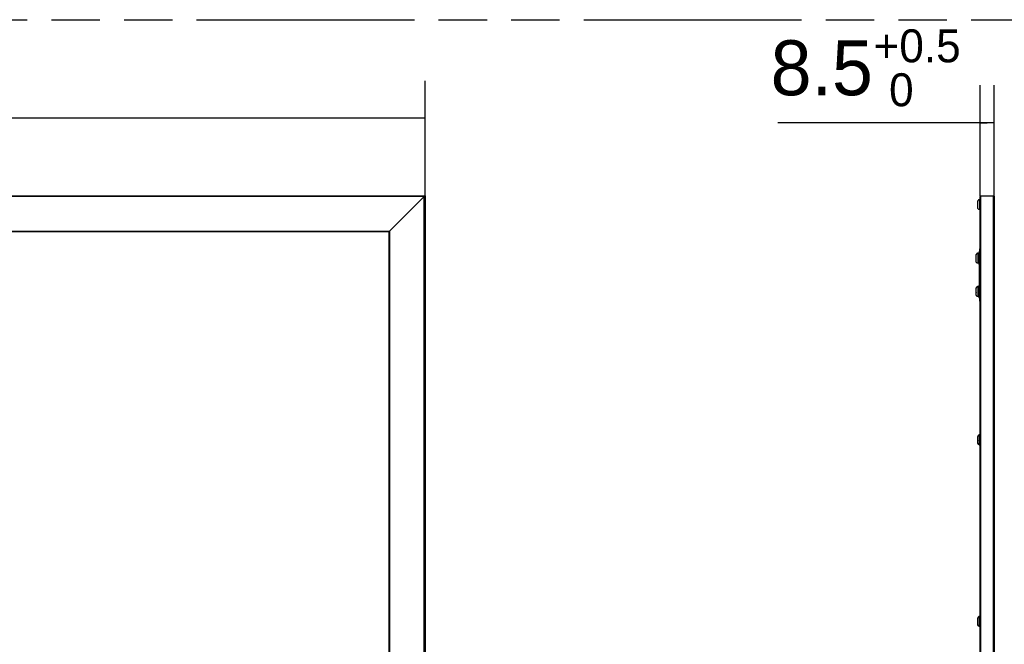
# Model space of a CAD drawing. Header units: millimetres. Extents: x 0 to 210, y 0 to 297.
# Tile 5 of 7: x 89 to 128, y 157 to 182. Entities that reach past the tile are written whole.
import ezdxf
from ezdxf.enums import TextEntityAlignment as Align

# ---------------------------------------------------------------- set-up
doc = ezdxf.new("R2010")
doc.units = ezdxf.units.MM
doc.header["$LTSCALE"] = 19.36
doc.linetypes.add('PHANTOM', pattern=[0.8, 0.45, -0.05, 0.1, -0.05, 0.1, -0.05])
doc.layers.get('0').update_dxf_attribs({"linetype": 'CONTINUOUS'})
for name, color, linetype in [('COLOR46', 7, 'CONTINUOUS'), ('DEFAULT_3', 7, 'PHANTOM'), ('Z_DIM_2D', 7, 'CONTINUOUS')]:
    doc.layers.add(name, color=color, linetype=linetype)
doc.styles.add('TEXTSTYLE_3', font='tridonic-metric-print-light.otf')
doc.styles.add('TEXTSTYLE_4', font='tridonic-metric-print-light.otf')
doc.dimstyles.new('DIMSTYLE_2', dxfattribs={"dimtxt": 2.2, "dimasz": 3.5, "dimexe": 1.5, "dimexo": 0, "dimgap": 0.55, "dimtad": 1, "dimdec": 1, "dimlfac": 15, "dimdsep": 46, "dimtxsty": 'TEXTSTYLE_3', "dimblk": '_FILLED', "dimblk1": '_FILLED', "dimblk2": '_FILLED', "dimcen": 0.09, "dimclrt": 5, "dimadec": 4, "dimazin": 2, "dimtp": 0.8, "dimtm": 0.8, "dimtfac": 1, "dimtdec": 1, "dimtofl": 0, "dimtmove": 0, "dimatfit": 3, "dimldrblk": '_FILLED', "dimfxl": 0, "dimtolj": 1, "dimarcsym": 0})
doc.dimstyles.new('DIMSTYLE_3', dxfattribs={"dimtxt": 2.2, "dimasz": 3.5, "dimexe": 1.5, "dimexo": 0, "dimgap": 0.55, "dimtad": 1, "dimdec": 1, "dimlfac": 15, "dimdsep": 46, "dimtxsty": 'TEXTSTYLE_3', "dimblk": '_FILLED', "dimblk1": '_FILLED', "dimblk2": '_FILLED', "dimcen": 0.09, "dimclrt": 5, "dimadec": 4, "dimazin": 2, "dimtp": 0.2, "dimtm": 0.2, "dimtfac": 1, "dimtdec": 1, "dimtofl": 0, "dimtmove": 0, "dimatfit": 3, "dimldrblk": '_FILLED', "dimfxl": 0, "dimtolj": 1, "dimarcsym": 0})
doc.dimstyles.new('DIMSTYLE_4', dxfattribs={"dimtxt": 2.2, "dimasz": 3.5, "dimexe": 1.5, "dimexo": 0, "dimgap": 0.55, "dimtad": 1, "dimdec": 1, "dimlfac": 15, "dimdsep": 46, "dimtxsty": 'TEXTSTYLE_3', "dimblk": '_FILLED', "dimblk1": '_FILLED', "dimblk2": '_FILLED', "dimcen": 0.09, "dimclrt": 5, "dimadec": 4, "dimazin": 2, "dimtol": 1, "dimtp": 0.5, "dimtfac": 0.6, "dimtdec": 1, "dimtofl": 0, "dimtmove": 0, "dimatfit": 3, "dimldrblk": '_FILLED', "dimfxl": 0, "dimtolj": 1, "dimarcsym": 0})

# ---------------------------------------------------------------- blocks, each defined once
blk = doc.blocks.new('*D4')
at = {"layer": 'Z_DIM_2D', "color": 2, "linetype": 'Continuous', "transparency": 16777216}
for p, q in [((63.877, 175.282), (63.877, 179.885)), ((105.211, 175.282), (105.211, 179.885)), ((63.877, 178.385), (84.544, 178.385)), ((105.211, 178.385), (84.544, 178.385))]:
    blk.add_line(p, q, dxfattribs=at)
at = {"layer": 'Z_DIM_2D', "color": 5, "linetype": 'Continuous', "transparency": 16777216, "style": 'TEXTSTYLE_3'}
blk.add_text('620', height=2.2, dxfattribs=at).set_placement((84.544, 178.935), align=Align.CENTER)
blk = doc.blocks.new('_FILLED')
at = {"color": 0, "linetype": 'ByBlock'}
blk.add_solid([(0, 0), (-1, 0.125), (-1, -0.125)], dxfattribs=at)
blk = doc.blocks.new('_NONE')
blk = doc.blocks.new('*D5')
at = {"layer": 'Z_DIM_2D', "color": 2, "linetype": 'Continuous', "transparency": 16777216}
for p, q in [((126.646, 134.962), (126.646, 139.893)), ((127.312, 138.393), (118.989, 138.393)), ((126.646, 138.393), (127.312, 138.393)), ((127.979, 138.393), (127.312, 138.393))]:
    blk.add_line(p, q, dxfattribs=at)
at = {"layer": 'Z_DIM_2D', "color": 5, "linetype": 'Continuous', "transparency": 16777216, "style": 'TEXTSTYLE_3'}
blk.add_text('20', height=2.2, dxfattribs=at).set_placement((122.49, 138.943), align=Align.RIGHT)
blk = doc.blocks.new('*D6')
at = {"layer": 'Z_DIM_2D', "color": 2, "linetype": 'Continuous', "transparency": 16777216}
for p, q in [((127.412, 175.262), (127.412, 179.705)), ((127.979, 175.249), (127.979, 179.705)), ((127.695, 178.205), (119.316, 178.205)), ((127.412, 178.205), (127.695, 178.205)), ((127.979, 178.205), (127.695, 178.205))]:
    blk.add_line(p, q, dxfattribs=at)
at = {"layer": 'Z_DIM_2D', "color": 5, "linetype": 'Continuous', "transparency": 16777216}
for s, height, style, p in [('+0.5', 1.32, 'TEXTSTYLE_4', (126.635, 180.625)), ('8.5', 2.2, 'TEXTSTYLE_3', (123.123, 179.305)), (' 0', 1.32, 'TEXTSTYLE_4', (124.753, 178.865))]:
    blk.add_text(s, height=height, dxfattribs=dict(at, style=style)).set_placement(p, align=Align.RIGHT)

msp = doc.modelspace()

# ---------------------------------------------------------------- linework, layer by layer
at = {"color": 6, "linetype": 'Continuous'}
for p, q in [((63.8773076, 175.2819951), (105.2106409, 175.2819951)), ((105.2059698, 175.277324), (105.2094319, 175.2805977)), ((105.2094319, 175.2805977), (105.2106409, 175.2819951)), ((105.212582, 175.2839344), (105.2106409, 175.2819951)), ((105.2106409, 175.2819951), (105.2106409, 133.9486618)), ((127.4316645, 175.2819951), (127.5157749, 175.2831625)), ((127.6858206, 175.2839246), (127.8582688, 175.2829671)), ((127.8582688, 175.2829671), (127.9453813, 175.2819951)), ((127.3255227, 174.8984568), (127.3254878, 174.8917893)), ((127.3255233, 174.7953285), (127.3255233, 175.0619951)), ((127.3255237, 175.0619951), (127.3277819, 175.0791887)), ((127.3305893, 175.087486), (127.327777, 175.0791513)), ((127.3277819, 175.0791887), (127.3344223, 175.0952632)), ((127.3344482, 175.0953081), (127.3305893, 175.087486)), ((127.3344223, 175.0952632), (127.3450469, 175.109132)), ((127.3450469, 175.109132), (127.3589011, 175.1197466)), ((127.3589011, 175.1197466), (127.3749761, 175.1263946)), ((127.3666709, 175.1235841), (127.3589011, 175.1197466)), ((127.3749761, 175.1263946), (127.3666709, 175.1235841)), ((127.3749761, 175.1263946), (127.3921899, 175.1286614)), ((127.3921899, 175.1286618), (127.4117861, 175.1286618)), ((127.4117861, 133.9953253), (127.4117861, 175.2353341)), ((127.3277866, 174.778124), (127.3255237, 174.7953285)), ((127.3305893, 174.7698376), (127.3277866, 174.778124)), ((127.3344214, 174.7620619), (127.3277866, 174.778124)), ((127.3344482, 174.7620154), (127.3305893, 174.7698376)), ((127.34506, 174.7481801), (127.3344214, 174.7620619)), ((127.3589953, 174.7375304), (127.34506, 174.7481801)), ((127.3749964, 174.7309204), (127.3589953, 174.7375304)), ((127.3666709, 174.7337395), (127.3589953, 174.7375304)), ((127.3750631, 174.7309116), (127.3666709, 174.7337395)), ((127.3921899, 174.7286622), (127.3749964, 174.7309204)), ((127.4117861, 174.7286618), (127.3921899, 174.7286618)), ((127.2588566, 172.6486618), (127.2588566, 172.9153285)), ((127.258857, 172.9153285), (127.2611152, 172.932522)), ((127.2639226, 172.9408194), (127.2611103, 172.9324846)), ((127.2611152, 172.932522), (127.2677363, 172.9485498)), ((127.2677815, 172.9486415), (127.2639226, 172.9408194)), ((127.2677363, 172.9485498), (127.2783802, 172.9624653)), ((127.2783802, 172.9624653), (127.2922344, 172.97308)), ((127.2922344, 172.97308), (127.3083095, 172.979728)), ((127.3000042, 172.9769175), (127.2922344, 172.97308)), ((127.3083095, 172.979728), (127.3000042, 172.9769175)), ((127.3083095, 172.979728), (127.3255233, 172.9819947)), ((127.3168192, 172.9814199), (127.3083095, 172.979728)), ((127.3255233, 172.9819947), (127.3168192, 172.9814199)), ((127.3255233, 172.9819951), (127.3588566, 172.9819951)), ((127.3588566, 173.0353285), (127.3588566, 172.5286618)), ((127.3588566, 173.0353285), (127.3921899, 173.0353285)), ((127.3921899, 173.0353285), (127.3921899, 172.5286618)), ((127.4117861, 172.9819951), (127.3921899, 172.9819951)), ((127.3984332, 173.0687738), (127.3974929, 172.9764318)), ((127.3992226, 173.1282058), (127.3988567, 173.1447387)), ((127.3988567, 173.1447387), (127.398867, 173.1424332)), ((127.3988567, 172.9819951), (127.3988567, 173.1447387)), ((127.3991081, 173.1341921), (127.3988713, 173.1422124)), ((127.3996174, 173.1263049), (127.3991081, 173.1341921)), ((127.2588566, 172.7518954), (127.2588211, 172.7451227)), ((127.2611199, 172.6314573), (127.258857, 172.6486618)), ((127.2677656, 172.615381), (127.2611199, 172.6314573)), ((127.2639226, 172.6231709), (127.2611199, 172.6314573)), ((127.2677815, 172.6153488), (127.2639226, 172.6231709)), ((127.2783933, 172.6015135), (127.2677656, 172.615381)), ((127.2923287, 172.5908638), (127.2783933, 172.6015135)), ((127.3083965, 172.584245), (127.2923287, 172.5908638)), ((127.3000042, 172.5870728), (127.2923287, 172.5908638)), ((127.3083965, 172.584245), (127.3000042, 172.5870728)), ((127.3255233, 172.5819955), (127.3083965, 172.584245)), ((127.3588566, 172.5819951), (127.3255233, 172.5819951)), ((127.3921899, 172.5286618), (127.3588566, 172.5286618)), ((127.3921899, 172.8016983), (127.3961397, 172.8221628)), ((127.3921899, 172.7053285), (127.4091487, 172.7053285)), ((127.3955617, 172.7895868), (127.3934397, 172.8019135)), ((127.3982988, 172.8756616), (127.3934855, 172.8786618)), ((127.3987704, 172.7698449), (127.3955617, 172.7895868)), ((127.3961397, 172.8221628), (127.3996776, 172.8385926)), ((127.4016658, 172.8702168), (127.3972883, 172.8756148)), ((127.4027482, 172.8660857), (127.3982988, 172.8756616)), ((127.4021803, 172.7506006), (127.3987704, 172.7698449)), ((127.3996776, 172.8385926), (127.4030304, 172.8504147)), ((127.4076673, 172.8621382), (127.4016658, 172.8702168)), ((127.405533, 172.7336175), (127.4021803, 172.7506006)), ((127.4062513, 172.8509914), (127.4027482, 172.8660857)), ((127.4030304, 172.8504147), (127.4064846, 172.8572077)), ((127.2588566, 171.418562), (127.2588211, 171.4117893)), ((127.2588566, 171.3153285), (127.2588566, 171.5819951)), ((127.258857, 171.5819951), (127.2611152, 171.5991887)), ((127.2639226, 171.607486), (127.2611103, 171.5991513)), ((127.2611152, 171.5991887), (127.2677363, 171.6152165)), ((127.2677815, 171.6153081), (127.2639226, 171.607486)), ((127.2677363, 171.6152165), (127.2783802, 171.629132)), ((127.2783802, 171.629132), (127.2922344, 171.6397466)), ((127.2922344, 171.6397466), (127.3083095, 171.6463946)), ((127.3000042, 171.6435841), (127.2922344, 171.6397466)), ((127.3083095, 171.6463946), (127.3000042, 171.6435841)), ((127.3083095, 171.6463946), (127.3255233, 171.6486614)), ((127.3255233, 171.6486618), (127.3588566, 171.6486618)), ((127.3588566, 171.7019951), (127.3588566, 171.1953285)), ((127.3588566, 171.7019951), (127.3921899, 171.7019951)), ((127.3921899, 171.7019951), (127.3921899, 171.1953285)), ((127.3921899, 171.468365), (127.3961398, 171.48883)), ((127.3921899, 171.3719951), (127.4091487, 171.3719951)), ((127.3955617, 171.4562534), (127.3934397, 171.4685801)), ((127.3983123, 171.54231), (127.3934855, 171.5453285)), ((127.3987704, 171.4365115), (127.3955617, 171.4562534)), ((127.3961398, 171.48883), (127.3996778, 171.50526)), ((127.4015886, 171.536974), (127.3973034, 171.5422632)), ((127.4027479, 171.5327524), (127.3983123, 171.54231)), ((127.4021803, 171.4172673), (127.3987704, 171.4365115)), ((127.3996778, 171.50526), (127.4030307, 171.5170821)), ((127.405533, 171.4002842), (127.4021803, 171.4172673)), ((127.4062508, 171.5176575), (127.4027479, 171.5327524)), ((127.4030307, 171.5170821), (127.406485, 171.5238747)), ((127.2611199, 171.298124), (127.258857, 171.3153285)), ((127.2639226, 171.2898376), (127.2611199, 171.298124)), ((127.2677656, 171.2820477), (127.2611199, 171.298124)), ((127.2677815, 171.2820154), (127.2639226, 171.2898376)), ((127.2783933, 171.2681801), (127.2677656, 171.2820477)), ((127.2923287, 171.2575304), (127.2783933, 171.2681801)), ((127.3083965, 171.2509116), (127.2923287, 171.2575304)), ((127.3000042, 171.2537395), (127.2923287, 171.2575304)), ((127.3083965, 171.2509116), (127.3000042, 171.2537395)), ((127.3255233, 171.2486622), (127.3083965, 171.2509116)), ((127.3168192, 171.249237), (127.3083965, 171.2509116)), ((127.3255233, 171.2486622), (127.3168192, 171.249237)), ((127.3588566, 171.2486618), (127.3255233, 171.2486618)), ((127.3921899, 171.1953285), (127.3588566, 171.1953285)), ((127.4117861, 171.2486618), (127.3921899, 171.2486618)), ((127.3978126, 171.1550099), (127.3982271, 171.134173)), ((127.3980305, 171.2353505), (127.3988567, 171.0865886)), ((127.3988576, 171.0861407), (127.3988567, 171.2486618)), ((127.3988567, 171.0859182), (127.3991601, 171.1012681)), ((127.3988673, 171.0882052), (127.3988567, 171.0859182)), ((127.3991109, 171.0964294), (127.3996297, 171.1043568)), ((127.3255233, 165.4852287), (127.3254878, 165.478456)), ((127.3255233, 165.3819951), (127.3255233, 165.6486618)), ((127.3921899, 165.7153281), (127.3749964, 165.7130698)), ((127.4117861, 165.7153285), (127.3921899, 165.7153285)), ((127.3255237, 165.3819951), (127.3277819, 165.3648016)), ((127.3305893, 165.3565042), (127.327777, 165.364839)), ((127.3277819, 165.3648016), (127.3344223, 165.348727)), ((127.3344482, 165.3486821), (127.3305893, 165.3565042)), ((127.3344223, 165.348727), (127.3450469, 165.3348583)), ((127.3450469, 165.3348583), (127.3589011, 165.3242436)), ((127.3589011, 165.3242436), (127.3749761, 165.3175956)), ((127.3666709, 165.3204061), (127.3589011, 165.3242436)), ((127.3749761, 165.3175956), (127.3666709, 165.3204061)), ((127.3749761, 165.3175956), (127.3921899, 165.3153289)), ((127.3921899, 165.3153285), (127.4117861, 165.3153285)), ((127.3255233, 158.1153285), (127.3255233, 158.3819951)), ((127.3277866, 158.3991996), (127.3255237, 158.3819951)), ((127.3344214, 158.4152617), (127.3277866, 158.3991996)), ((127.3305893, 158.407486), (127.3277866, 158.3991996)), ((127.3344482, 158.4153081), (127.3305893, 158.407486)), ((127.34506, 158.4291435), (127.3344214, 158.4152617)), ((127.3589953, 158.4397932), (127.34506, 158.4291435)), ((127.3749964, 158.4464032), (127.3589953, 158.4397932)), ((127.3666709, 158.4435841), (127.3589953, 158.4397932)), ((127.3750631, 158.4464119), (127.3666709, 158.4435841)), ((127.3921899, 158.4486614), (127.3749964, 158.4464032)), ((127.4117861, 158.4486618), (127.3921899, 158.4486618)), ((127.3255233, 158.218562), (127.3254878, 158.2117894)), ((127.3255237, 158.1153285), (127.3277819, 158.0981349)), ((127.3305893, 158.0898376), (127.327777, 158.0981723)), ((127.3277819, 158.0981349), (127.3344223, 158.0820603)), ((127.3344482, 158.0820154), (127.3305893, 158.0898376)), ((127.3344223, 158.0820603), (127.3450469, 158.0681916)), ((127.3450469, 158.0681916), (127.3589011, 158.057577)), ((127.3589011, 158.057577), (127.3749761, 158.0509289)), ((127.3666709, 158.0537395), (127.3589011, 158.057577)), ((127.3749761, 158.0509289), (127.3666709, 158.0537395)), ((127.3749761, 158.0509289), (127.3921899, 158.0486622)), ((127.3921899, 158.0486618), (127.4117861, 158.0486618))]:
    msp.add_line(p, q, dxfattribs=at)
at = {"color": 9, "linetype": 'Continuous'}
for p, q in [((127.4316645, 175.2819951), (127.4316645, 133.9486618)), ((127.9453813, 133.9486618), (127.9453813, 175.2819951)), ((105.177307, 175.2486619), (63.9106406, 175.2486619)), ((105.1773075, 175.2486624), (103.790641, 173.8619952)), ((105.1773075, 133.9819955), (105.1773075, 175.2486624)), ((127.3921899, 175.1286614), (127.3921899, 174.7286622)), ((127.4117861, 175.2619957), (127.4117861, 175.2353341)), ((127.9787146, 175.2486615), (127.9787146, 133.9819945)), ((65.2973075, 173.8619951), (103.7906409, 173.8619951)), ((103.7706409, 173.8419951), (65.3173076, 173.8419951)), ((103.7706409, 135.3886618), (103.7706409, 173.8419951)), ((103.790641, 173.8619952), (103.790641, 135.3686619)), ((127.3255233, 172.9819947), (127.3255233, 172.5819955)), ((127.4012039, 173.1645963), (127.3988567, 173.1447387)), ((127.3988567, 173.1447387), (127.3988881, 173.1460126)), ((127.3988881, 173.1460126), (127.4012834, 173.1562164)), ((127.3711202, 172.5286618), (127.3711202, 171.7019951)), ((127.3255233, 171.6486614), (127.3255233, 171.2486622)), ((127.3988877, 171.0846264), (127.3988567, 171.0859182)), ((127.4012057, 171.074476), (127.3988877, 171.0846264)), ((127.4076033, 171.0635559), (127.4012057, 171.074476)), ((127.3921899, 165.3153285), (127.3921899, 165.7153285)), ((127.3921899, 158.0486618), (127.3921899, 158.4486618))]:
    msp.add_line(p, q, dxfattribs=at)
at = {"color": 6, "linetype": 'Continuous'}
for points in [[(105.1773075, 175.2486624), (105.1858324, 175.2574434), (105.1937929, 175.2651473), (105.2059698, 175.277324)], [(127.4117861, 175.2619956), (127.412431, 175.2669409), (127.4142891, 175.2716532), (127.4172525, 175.2757897)], [(127.4172525, 175.2757897), (127.4212096, 175.2790479), (127.4260467, 175.2811799), (127.4316645, 175.2819951)], [(127.5157749, 175.2831625), (127.600496, 175.2837875), (127.6858206, 175.2839246)], [(127.9453813, 175.2819951), (127.9542775, 175.2805976), (127.9623996, 175.277323), (127.9691978, 175.2719709), (127.9743557, 175.2651426), (127.9776072, 175.2574396), (127.9787146, 175.2486616)], [(127.327777, 175.0791513), (127.3260945, 175.070669), (127.3255237, 175.0619951)], [(127.3450387, 175.1091248), (127.3392922, 175.1025631), (127.3344482, 175.0953081)], [(127.3588505, 175.1197216), (127.3515978, 175.1148743), (127.3450469, 175.109132)], [(127.3921899, 175.1286614), (127.3834859, 175.1280866), (127.3749761, 175.1263946)], [(127.3277866, 174.778124), (127.3260945, 174.7866546), (127.3255237, 174.7953285)], [(127.3450387, 174.7481988), (127.3392922, 174.7547605), (127.3344482, 174.7620154)], [(127.3588505, 174.7376019), (127.3515978, 174.7424493), (127.34506, 174.7481801)], [(127.3921899, 174.7286622), (127.3834859, 174.729237), (127.3750631, 174.7309116)], [(103.7706409, 173.8419951), (103.7713909, 173.8428734), (103.7735194, 173.8448735)], [(103.7735194, 173.8448735), (103.7808855, 173.8522395), (103.7856212, 173.8568186), (103.790641, 173.8619952)], [(127.2611103, 172.9324846), (127.2594278, 172.9240023), (127.258857, 172.9153285)], [(127.2783721, 172.9624581), (127.2726256, 172.9558964), (127.2677815, 172.9486415)], [(127.2921839, 172.973055), (127.2849311, 172.9682076), (127.2783802, 172.9624653)], [(127.4117861, 173.194181), (127.4102536, 173.1914359), (127.407606, 173.1858247), (127.4052784, 173.1799663), (127.4032753, 173.1738875), (127.4016089, 173.1676056), (127.4002937, 173.161107), (127.3993694, 173.154392), (127.3988987, 173.1474641)], [(127.2611199, 172.6314573), (127.2594278, 172.639988), (127.258857, 172.6486618)], [(127.2783721, 172.6015321), (127.2726256, 172.6080938), (127.2677815, 172.6153488)], [(127.2921839, 172.5909353), (127.2849311, 172.5957826), (127.2783933, 172.6015135)], [(127.3255233, 172.5819955), (127.3168192, 172.5825703), (127.3083965, 172.584245)], [(127.4014367, 172.7029601), (127.4030241, 172.682895), (127.4049029, 172.6676874)], [(127.4048679, 172.896093), (127.4029981, 172.8808892), (127.4021142, 172.8696215)], [(127.2611103, 171.5991513), (127.2594278, 171.590669), (127.258857, 171.5819951)], [(127.2783721, 171.6291248), (127.2726256, 171.6225631), (127.2677815, 171.6153081)], [(127.2921839, 171.6397216), (127.2849311, 171.6348743), (127.2783802, 171.629132)], [(127.3255233, 171.6486614), (127.3168192, 171.6480866), (127.3083095, 171.6463946)], [(127.4014367, 171.3696268), (127.4030241, 171.3495617), (127.4049029, 171.3343541)], [(127.4075424, 171.5289632), (127.4046995, 171.5328493), (127.4015886, 171.536974)], [(127.4048679, 171.5627596), (127.4029981, 171.5475559), (127.4021134, 171.5362782)], [(127.2611199, 171.298124), (127.2594278, 171.3066546), (127.258857, 171.3153285)], [(127.2783721, 171.2681988), (127.2726256, 171.2747605), (127.2677815, 171.2820154)], [(127.2921839, 171.2576019), (127.2849311, 171.2624493), (127.2783933, 171.2681801)], [(127.4002621, 171.1128354), (127.3992226, 171.0994841), (127.3988673, 171.0882052)], [(127.3988979, 171.0832556), (127.3994169, 171.0759299), (127.4004464, 171.0688389), (127.4019072, 171.0620012), (127.403753, 171.0554089), (127.4059702, 171.0490398), (127.4085439, 171.0429214), (127.4114741, 171.0370803), (127.4117861, 171.036562)], [(127.3344214, 165.6819283), (127.3277816, 165.6658542), (127.3255237, 165.6486618)], [(127.3749964, 165.7130698), (127.3589218, 165.7064295), (127.3450488, 165.6958015), (127.3344214, 165.6819283)], [(127.327777, 165.364839), (127.3260945, 165.3733213), (127.3255237, 165.3819951)], [(127.3450387, 165.3348654), (127.3392922, 165.3414271), (127.3344482, 165.3486821)], [(127.3588505, 165.3242686), (127.3515978, 165.329116), (127.3450469, 165.3348583)], [(127.3921899, 165.3153289), (127.3834859, 165.3159037), (127.3749761, 165.3175956)], [(127.3277866, 158.3991996), (127.3260945, 158.390669), (127.3255237, 158.3819951)], [(127.3450387, 158.4291248), (127.3392922, 158.4225631), (127.3344482, 158.4153081)], [(127.3588505, 158.4397216), (127.3515978, 158.4348743), (127.34506, 158.4291435)], [(127.3921899, 158.4486614), (127.3834859, 158.4480866), (127.3750631, 158.4464119)], [(127.327777, 158.0981723), (127.3260945, 158.1066546), (127.3255237, 158.1153285)], [(127.3450387, 158.0681988), (127.3392922, 158.0747605), (127.3344482, 158.0820154)], [(127.3588505, 158.0576019), (127.3515978, 158.0624493), (127.3450469, 158.0681916)], [(127.3921899, 158.0486622), (127.3834859, 158.049237), (127.3749761, 158.0509289)]]:
    msp.add_lwpolyline(points, dxfattribs=at)
at = {"color": 9, "linetype": 'Continuous'}
msp.add_lwpolyline([(127.3988567, 171.0859182), (127.4012838, 171.0660519), (127.407842, 171.0478363), (127.4117861, 171.0413989)], dxfattribs=at)
at = {"layer": 'COLOR46', "color": 7, "linetype": 'Continuous', "true_color": 0xe0f2ff}
for points in [[(127.3954147, 172.8774617), (127.3952591, 172.8772691), (127.3951027, 172.8770619), (127.3949458, 172.8768401), (127.394777, 172.8765862), (127.3946077, 172.8763155), (127.3944378, 172.8760282), (127.3942675, 172.8757242), (127.3940967, 172.8754036), (127.3939254, 172.8750666), (127.3937538, 172.8747131), (127.3935819, 172.8743434), (127.3934097, 172.8739573), (127.3932372, 172.8735551), (127.3930645, 172.8731367), (127.3928916, 172.8727023), (127.3927186, 172.8722519), (127.3925455, 172.8717856), (127.3923723, 172.8713034), (127.39219, 172.8707784)], [(127.3973723, 172.8786617), (127.3972418, 172.8786562), (127.3971112, 172.8786397), (127.3969804, 172.8786122), (127.3968493, 172.8785735), (127.3967178, 172.8785237), (127.3965858, 172.8784627), (127.3964532, 172.8783904), (127.3963199, 172.8783068), (127.3961858, 172.8782118), (127.396059, 172.8781122), (127.3959315, 172.8780024), (127.3958032, 172.8778825), (127.3956743, 172.8777524), (127.3955448, 172.8776122), (127.3954147, 172.8774617)], [(127.3954125, 171.5441258), (127.3952576, 171.5439339), (127.395102, 171.5437276), (127.3949458, 171.5435068), (127.394777, 171.5432529), (127.3946077, 171.5429822), (127.3944378, 171.5426948), (127.3942675, 171.5423908), (127.3940967, 171.5420703), (127.3939254, 171.5417332), (127.3937538, 171.5413798), (127.3935819, 171.54101), (127.3934097, 171.540624), (127.3932372, 171.5402217), (127.3930645, 171.5398034), (127.3928916, 171.5393689), (127.3927186, 171.5389185), (127.3925455, 171.5384522), (127.3923723, 171.5379701), (127.39219, 171.5374451)], [(127.3973723, 171.5453284), (127.3972418, 171.5453229), (127.3971112, 171.5453064), (127.3969804, 171.5452789), (127.3968493, 171.5452402), (127.3967178, 171.5451904), (127.3965858, 171.5451293), (127.3964532, 171.545057), (127.3963199, 171.5449734), (127.3961858, 171.5448785), (127.3960587, 171.5447785), (127.3959308, 171.5446684), (127.3958022, 171.5445481), (127.3956729, 171.5444176), (127.395543, 171.5442768), (127.3954125, 171.5441258)]]:
    msp.add_lwpolyline(points, dxfattribs=at)
at = {"layer": 'DEFAULT_3', "color": 7, "linetype": 'PHANTOM'}
msp.add_line((49.6092481, 182.3303356), (149.6092481, 182.3303356), dxfattribs=at)

# ---------------------------------------------------------------- dimensions: what is measured, and where the dimension line sits
at = {"layer": 'Z_DIM_2D', "color": 2, "linetype": 'Continuous'}
for base, p1, p2, dimstyle, picture, middle in [((127.9787146, 178.2049057), (127.4117861, 175.2619957), (127.9787146, 175.2486615), 'DIMSTYLE_4', '*D6', (122.9753798, 178.2049057)), ((105.2106409, 178.3850534), (63.8773076, 175.2819951), (105.2106409, 175.2819951), 'DIMSTYLE_2', '*D4', (84.5308208, 178.3850534))]:
    dim = msp.add_linear_dim(base=base, p1=p1, p2=p2, dimstyle=dimstyle, override={"dimblk1": 'NONE', "dimblk2": 'NONE', "dimsah": 1}, dxfattribs=at)
    dim.commit()
    dim.dimension.update_dxf_attribs({"geometry": picture, "text_midpoint": middle, "dimtype": 160})
dim = msp.add_linear_dim(base=(126.6455222, 138.3929372), p1=(127.9787146, 175.2486615), p2=(126.6455222, 134.9619493), angle=180, dimstyle='DIMSTYLE_3', override={"dimblk1": 'NONE', "dimblk2": 'NONE', "dimsah": 1}, dxfattribs=at)
dim.commit()
dim.dimension.update_dxf_attribs({"geometry": '*D5', "text_midpoint": (120.6944111, 138.3929372), "dimtype": 160})

doc.saveas('drawing.dxf')
